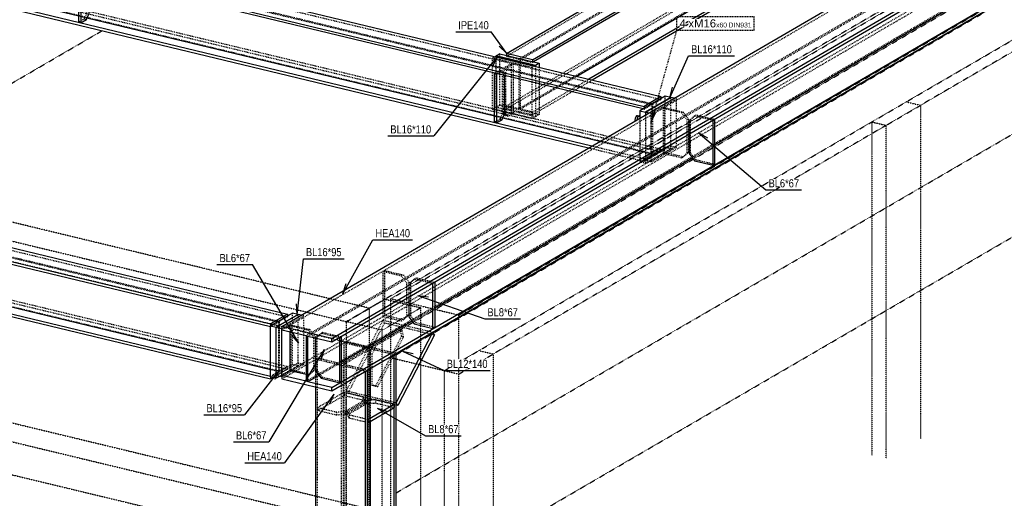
# Model space of a CAD drawing. Header units: millimetres. Extents: x 0 to 5940, y 0 to 4200.
# Tile 6 of 14: x 1981 to 4299, y 1578 to 2706. Entities that reach past the tile are written whole.
import ezdxf

# ---------------------------------------------------------------- set-up
doc = ezdxf.new("R2010")
doc.units = ezdxf.units.MM
doc.linetypes.add('DXK_LINE_DOT2', pattern=[3.9198, 1.9599, -1.9599])
doc.linetypes.add('DXK_LINE_DOT4', pattern=[0.9408, 0.4704, -0.4704])
doc.styles.add('Arial', font='ARIAL.TTF', dxfattribs={"height": 0.2})
doc.styles.add('Arial Narrow', font='ARIALN.TTF', dxfattribs={"height": 0.2})

# ---------------------------------------------------------------- blocks, each defined once
blk = doc.blocks.new('Part-3252056-1312 - 1291')
at = {"color": 8, "linetype": 'DXK_LINE_DOT2'}
for p, q in [((2744.9, 1945.1), (2749.5, 1947.8)), ((2749.5, 1469.4), (2749.5, 1947.8)), ((2867.2, 1919.4), (2749.5, 1947.8)), ((2801.5, 1931.5), (2738.7, 1895)), ((2743.3, 1893.8), (2806.1, 1930.4)), ((2744.9, 1466.7), (2744.9, 1945.1)), ((2744.9, 1945.1), (2801.5, 1931.5)), ((2801.5, 1453.1), (2801.5, 1931.5)), ((2806.1, 1930.4), (2806.1, 1883.8)), ((2862.6, 1916.8), (2806.1, 1930.4)), ((2682.2, 1908.6), (2677.6, 1905.9)), ((2677.6, 1905.9), (2677.6, 1840.7)), ((2795.3, 1877.5), (2677.6, 1905.9)), ((2682.2, 1430.2), (2682.2, 1908.6)), ((2738.7, 1895), (2682.2, 1908.6)), ((2738.7, 1416.5), (2738.7, 1895)), ((2743.3, 1415.4), (2743.3, 1893.8)), ((2799.9, 1880.2), (2743.3, 1893.8)), ((2806.1, 1809.5), (2806.1, 1759.8)), ((2744.9, 1466.7), (2749.5, 1469.4)), ((2801.5, 1453.1), (2744.9, 1466.7)), ((2749.5, 1469.4), (2867.2, 1441)), ((2738.7, 1416.5), (2801.5, 1453.1)), ((2799.9, 1448.4), (2743.3, 1415.4)), ((2677.6, 1427.5), (2682.2, 1430.2)), ((2682.2, 1430.2), (2738.7, 1416.5)), ((2743.3, 1415.4), (2799.9, 1401.8))]:
    blk.add_line(p, q, dxfattribs=at)
at = {"color": 5, "linetype": 'Continuous'}
for p, q in [((2862.6, 1916.8), (2867.2, 1919.4)), ((2862.6, 1438.3), (2862.6, 1916.8)), ((2867.2, 1441), (2867.2, 1919.4)), ((2795.3, 1877.5), (2799.9, 1880.2)), ((2799.9, 1401.8), (2799.9, 1880.2)), ((2806.1, 1883.8), (2806.1, 1809.5)), ((2795.3, 1399.1), (2795.3, 1877.5)), ((2677.6, 1840.7), (2677.6, 1427.5)), ((2806.1, 1759.8), (2806.1, 1452)), ((2806.1, 1452), (2799.9, 1448.4)), ((2862.6, 1438.3), (2806.1, 1452)), ((2867.2, 1441), (2862.6, 1438.3)), ((2795.3, 1399.1), (2677.6, 1427.5)), ((2799.9, 1401.8), (2795.3, 1399.1))]:
    blk.add_line(p, q, dxfattribs=at)
blk = doc.blocks.new('Part-3252056-1316 - 1291')
at = {"color": 5, "linetype": 'Continuous'}
for p, q in [((2598.3, 1983.1), (4870.4, 3306.3)), ((2716, 1954.7), (4988.1, 3277.9)), ((2716, 1946.8), (4988.1, 3270.1)), ((2716, 1839.3), (4988.1, 3162.5)), ((2716, 1831.4), (4988.1, 3154.6)), ((4307.7, 2812.8), (3617, 2410.6)), ((3564.9, 2380.2), (2958, 2026.7)), ((2904.8, 1995.7), (2737.4, 1898.3)), ((2716, 1954.7), (2598.3, 1983.1)), ((2598.3, 1983.1), (2598.3, 1975.2)), ((2598.3, 1975.2), (2654.9, 1961.6)), ((2654.9, 1961.6), (2654.9, 1854)), ((2659.5, 1852.9), (2659.5, 1960.4)), ((2659.5, 1960.4), (2716, 1946.8)), ((2716, 1946.8), (2716, 1954.7)), ((2617.5, 1878.8), (2598.3, 1867.6)), ((2654.9, 1854), (2598.3, 1867.6)), ((2598.3, 1867.6), (2598.3, 1859.7)), ((2598.3, 1859.7), (2716, 1831.4)), ((2685.3, 1867.9), (2659.5, 1852.9)), ((2716, 1839.3), (2659.5, 1852.9)), ((2716, 1831.4), (2716, 1839.3))]:
    blk.add_line(p, q, dxfattribs=at)
at = {"color": 8, "linetype": 'DXK_LINE_DOT2'}
for p, q in [((2598.3, 1975.2), (4870.4, 3298.4)), ((2654.9, 1961.6), (4927, 3284.8)), ((2659.5, 1960.4), (4931.6, 3283.7)), ((4870.4, 3190.9), (2617.5, 1878.8)), ((2654.9, 1854), (4927, 3177.2)), ((2749.5, 1947.8), (4625.1, 3040.1)), ((3617, 2410.6), (3564.9, 2380.2)), ((2958, 2026.7), (2904.8, 1995.7)), ((2682.2, 1908.6), (2744.9, 1945.1)), ((2598.3, 1859.7), (2677.6, 1905.9)), ((2737.4, 1898.3), (2685.3, 1867.9))]:
    blk.add_line(p, q, dxfattribs=at)
blk = doc.blocks.new('Part-3252056-1319 - 1291')
at = {"color": 5, "linetype": 'Continuous'}
for p, q in [((1557.8, 2958), (1597.3, 2981)), ((1597.3, 2981), (3490.5, 2524.8)), ((1557.8, 2951.6), (1557.8, 2958)), ((1557.8, 2958), (3451, 2501.8)), ((3448.9, 2496), (1557.8, 2951.6)), ((1576.3, 2947.2), (1576.3, 2845.4)), ((1557.8, 2834.6), (1576.3, 2845.4)), ((1557.8, 2828.2), (1557.8, 2834.6)), ((3328, 2408.1), (1557.8, 2834.6)), ((2119.6, 2714.4), (1576.3, 2845.4)), ((3320.3, 2403.5), (1557.8, 2828.2)), ((3098.6, 2478.5), (2139.1, 2709.7)), ((3490.5, 2524.8), (3451, 2501.8)), ((3490.5, 2524.8), (3490.5, 2520.2)), ((3451, 2501.8), (3451, 2497.2)), ((3346.5, 2418.8), (3118.1, 2473.8))]:
    blk.add_line(p, q, dxfattribs=at)
at = {"color": 8, "linetype": 'DXK_LINE_DOT2'}
for p, q in [((1597.3, 2974.6), (1578.8, 2963.8)), ((1597.3, 2981), (1597.3, 2974.6)), ((1597.3, 2974.6), (3490.5, 2518.4)), ((1576.3, 2962.4), (1557.8, 2951.6)), ((1576.3, 2962.4), (1576.3, 2947.2)), ((1576.3, 2962.4), (3469.5, 2506.2)), ((1578.8, 2963.8), (1578.8, 2846.8)), ((1578.8, 2963.8), (3472, 2507.7)), ((1578.8, 2846.8), (1597.3, 2857.6)), ((1597.3, 2857.6), (1597.3, 2851.2)), ((1597.3, 2857.6), (3490.5, 2401.4)), ((1597.3, 2851.2), (1557.8, 2828.2)), ((1578.8, 2846.8), (3472, 2390.7)), ((1597.3, 2851.2), (3490.5, 2395)), ((2139.1, 2709.7), (2119.6, 2714.4)), ((3451, 2495.4), (3469.5, 2506.2)), ((3469.5, 2506.2), (3469.5, 2389.2)), ((3472, 2507.7), (3490.5, 2518.4)), ((3472, 2390.7), (3472, 2507.7)), ((3490.5, 2520.2), (3490.5, 2518.4)), ((3451, 2495.4), (3448.9, 2496)), ((3451, 2497.2), (3451, 2495.4)), ((3118.1, 2473.8), (3098.6, 2478.5)), ((3469.5, 2389.2), (3346.5, 2418.8)), ((3451, 2372), (3320.3, 2403.5)), ((3451, 2378.4), (3328, 2408.1)), ((3490.5, 2395), (3451, 2372)), ((3469.5, 2389.2), (3451, 2378.4)), ((3490.5, 2401.4), (3472, 2390.7)), ((3490.5, 2395), (3490.5, 2401.4)), ((3451, 2372), (3451, 2378.4))]:
    blk.add_line(p, q, dxfattribs=at)
blk = doc.blocks.new('Part-3252056-1320 - 1291')
at = {"color": 5, "linetype": 'Continuous'}
for p, q in [((678.2, 2445.7), (717.7, 2468.7)), ((717.7, 2468.7), (2610.9, 2012.5)), ((678.2, 2439.3), (678.2, 2445.7)), ((678.2, 2445.7), (2571.4, 1989.5)), ((678.2, 2439.3), (2571.4, 1983.2)), ((696.7, 2434.9), (696.7, 2333.1)), ((678.2, 2322.3), (696.7, 2333.1)), ((678.2, 2315.9), (678.2, 2322.3)), ((678.2, 2322.3), (2571.4, 1866.1)), ((2571.4, 1881.4), (696.7, 2333.1)), ((678.2, 2315.9), (2571.4, 1859.7)), ((2610.9, 2012.5), (2571.4, 1989.5)), ((2610.9, 2012.5), (2610.9, 2007.9)), ((2571.4, 1989.5), (2571.4, 1983.2)), ((2571.4, 1866.1), (2571.4, 1859.7)), ((2577, 1863), (2571.4, 1859.7))]:
    blk.add_line(p, q, dxfattribs=at)
at = {"color": 8, "linetype": 'DXK_LINE_DOT2'}
for p, q in [((717.7, 2462.3), (699.2, 2451.6)), ((717.7, 2468.7), (717.7, 2462.3)), ((717.7, 2462.3), (2610.9, 2006.1)), ((696.7, 2450.1), (678.2, 2439.3)), ((696.7, 2450.1), (696.7, 2434.9)), ((696.7, 2450.1), (2589.9, 1993.9)), ((699.2, 2451.6), (699.2, 2334.6)), ((699.2, 2451.6), (2592.4, 1995.4)), ((699.2, 2334.6), (717.7, 2345.3)), ((717.7, 2345.3), (717.7, 2338.9)), ((717.7, 2345.3), (2610.9, 1889.1)), ((717.7, 2338.9), (678.2, 2315.9)), ((699.2, 2334.6), (2592.4, 1878.4)), ((717.7, 2338.9), (2610.9, 1882.7)), ((2592.4, 1995.4), (2610.9, 2006.1)), ((2592.4, 1878.4), (2592.4, 1995.4)), ((2610.9, 2007.9), (2610.9, 2006.1)), ((2571.4, 1983.2), (2589.9, 1993.9)), ((2589.9, 1993.9), (2589.9, 1876.9)), ((2589.9, 1876.9), (2571.4, 1881.4)), ((2610.9, 1882.7), (2577, 1863)), ((2610.9, 1889.1), (2592.4, 1878.4)), ((2610.9, 1882.7), (2610.9, 1889.1)), ((2571.4, 1866.1), (2589.9, 1876.9))]:
    blk.add_line(p, q, dxfattribs=at)
blk = doc.blocks.new('Part-3252056-1322 - 1291')
at = {"color": 5, "linetype": 'Continuous'}
for p, q in [((3127.2, 2626.6), (3795.9, 3016)), ((3795.9, 3016), (3857.3, 3001.2)), ((3188.6, 2611.8), (3857.3, 3001.2)), ((3857.3, 2994.8), (3190.8, 2606.7)), ((3857.3, 3001.2), (3857.3, 2994.8)), ((3828.6, 2978.1), (3828.6, 2884.7)), ((3828.6, 2884.7), (3292.5, 2572.5)), ((3857.3, 2877.8), (3321.2, 2565.6)), ((3828.6, 2884.7), (3857.3, 2877.8)), ((3857.3, 2871.4), (3857.3, 2877.8)), ((3857.3, 2871.4), (3329, 2563.8)), ((3188.6, 2611.8), (3127.2, 2626.6)), ((3127.2, 2626.6), (3127.2, 2622)), ((3188.6, 2611.8), (3188.6, 2607.2))]:
    blk.add_line(p, q, dxfattribs=at)
at = {"color": 8, "linetype": 'DXK_LINE_DOT2'}
for p, q in [((3795.9, 3009.6), (3795.9, 3016)), ((3127.2, 2620.2), (3795.9, 3009.6)), ((3156, 2613.3), (3824.6, 3002.7)), ((3159.9, 2612.3), (3828.6, 3001.8)), ((3824.6, 3002.7), (3795.9, 3009.6)), ((3824.6, 2885.7), (3824.6, 3002.7)), ((3828.6, 3001.8), (3828.6, 2978.1)), ((3828.6, 3001.8), (3857.3, 2994.8)), ((3127.2, 2503.2), (3795.9, 2892.6)), ((3127.2, 2496.8), (3795.9, 2886.2)), ((3156, 2496.3), (3824.6, 2885.7)), ((3795.9, 2892.6), (3824.6, 2885.7)), ((3795.9, 2886.2), (3795.9, 2892.6)), ((3795.9, 2886.2), (3857.3, 2871.4)), ((3127.2, 2622), (3127.2, 2620.2)), ((3127.2, 2620.2), (3156, 2613.3)), ((3156, 2613.3), (3156, 2496.3)), ((3159.9, 2495.3), (3159.9, 2612.3)), ((3159.9, 2612.3), (3188.6, 2605.4)), ((3188.6, 2607.2), (3188.6, 2605.4)), ((3190.8, 2606.7), (3188.6, 2605.4)), ((3292.5, 2572.5), (3159.9, 2495.3)), ((3321.2, 2565.6), (3188.6, 2488.4)), ((3329, 2563.8), (3188.6, 2482)), ((3156, 2496.3), (3127.2, 2503.2)), ((3127.2, 2503.2), (3127.2, 2496.8)), ((3127.2, 2496.8), (3188.6, 2482)), ((3188.6, 2488.4), (3159.9, 2495.3)), ((3188.6, 2482), (3188.6, 2488.4))]:
    blk.add_line(p, q, dxfattribs=at)
blk = doc.blocks.new('Part-3252056-1341 - 1291')
at = {"color": 5, "linetype": 'Continuous'}
for p, q in [((3514, 2522.8), (3454.5, 2488.1)), ((3521.8, 2520.9), (3514, 2522.8)), ((3454.5, 2488.1), (3454.5, 2481.7)), ((3462.3, 2486.2), (3454.5, 2488.1))]:
    blk.add_line(p, q, dxfattribs=at)
at = {"color": 8, "linetype": 'DXK_LINE_DOT2'}
for p, q in [((3467.9, 2484.9), (3527.4, 2519.5)), ((3514, 2408.7), (3514, 2522.8)), ((3527.4, 2519.5), (3521.8, 2520.9)), ((3527.4, 2405.5), (3527.4, 2519.5)), ((3454.5, 2481.7), (3454.5, 2374.1)), ((3467.9, 2484.9), (3462.3, 2486.2)), ((3467.9, 2370.8), (3467.9, 2484.9)), ((3454.5, 2374.1), (3514, 2408.7)), ((3527.4, 2405.5), (3467.9, 2370.8)), ((3514, 2408.7), (3527.4, 2405.5)), ((3467.9, 2370.8), (3454.5, 2374.1))]:
    blk.add_line(p, q, dxfattribs=at)
blk = doc.blocks.new('Part-3252056-1342 - 1291')
at = {"color": 8, "linetype": 'DXK_LINE_DOT2'}
for p, q in [((3499.3, 2499), (3496, 2497.1)), ((3496, 2497.1), (3496, 2391.4)), ((3540, 2486.5), (3496, 2497.1)), ((3499.3, 2393.3), (3499.3, 2499)), ((3499.3, 2499), (3543.2, 2488.4)), ((3543.2, 2488.4), (3540, 2486.5)), ((3552.6, 2469.6), (3540, 2486.5)), ((3543.2, 2488.4), (3555.9, 2471.4)), ((3555.9, 2471.4), (3552.6, 2469.6)), ((3552.6, 2391.7), (3552.6, 2469.6)), ((3555.9, 2471.4), (3555.9, 2393.6)), ((3499.3, 2393.3), (3496, 2391.4)), ((3496, 2391.4), (3540, 2380.8)), ((3543.2, 2382.7), (3499.3, 2393.3)), ((3540, 2380.8), (3552.6, 2391.7)), ((3555.9, 2393.6), (3543.2, 2382.7)), ((3555.9, 2393.6), (3552.6, 2391.7)), ((3543.2, 2382.7), (3540, 2380.8))]:
    blk.add_line(p, q, dxfattribs=at)
blk = doc.blocks.new('Part-3252056-1343 - 1291')
at = {"color": 8, "linetype": 'DXK_LINE_DOT2'}
for p, q in [((3560.5, 2470.3), (3573.1, 2481.2)), ((3569.8, 2479.3), (3573.1, 2481.2)), ((3615.9, 2470.9), (3573.1, 2481.2)), ((3569.8, 2479.3), (3557.2, 2468.4)), ((3557.2, 2468.4), (3560.5, 2470.3)), ((3557.2, 2468.4), (3557.2, 2436.7)), ((3560.5, 2392.5), (3560.5, 2470.3)), ((3612.7, 2469), (3569.8, 2479.3)), ((3557.2, 2390.6), (3560.5, 2392.5)), ((3573.1, 2375.5), (3560.5, 2392.5)), ((3569.8, 2373.6), (3573.1, 2375.5)), ((3617, 2364.9), (3573.1, 2375.5))]:
    blk.add_line(p, q, dxfattribs=at)
at = {"color": 5, "linetype": 'Continuous'}
for p, q in [((3613.8, 2468.7), (3612.7, 2469)), ((3613.8, 2468.7), (3617, 2470.6)), ((3613.8, 2363), (3613.8, 2468.7)), ((3617, 2470.6), (3615.9, 2470.9)), ((3617, 2470.6), (3617, 2364.9)), ((3557.2, 2436.7), (3557.2, 2390.6)), ((3557.2, 2390.6), (3569.8, 2373.6)), ((3569.8, 2373.6), (3613.8, 2363)), ((3613.8, 2363), (3617, 2364.9))]:
    blk.add_line(p, q, dxfattribs=at)
blk = doc.blocks.new('Part-3252056-1344 - 1291')
at = {"color": 5, "linetype": 'Continuous'}
for p, q in [((3500.5, 2526), (3441, 2491.4)), ((3454.5, 2488.1), (3514, 2522.8)), ((3514, 2522.8), (3500.5, 2526)), ((3441, 2491.4), (3441, 2473.8)), ((3441, 2491.4), (3454.5, 2488.1)), ((3454.5, 2488.1), (3454.5, 2481.7))]:
    blk.add_line(p, q, dxfattribs=at)
at = {"color": 8, "linetype": 'DXK_LINE_DOT2'}
for p, q in [((3500.5, 2405.5), (3500.5, 2526)), ((3441, 2473.8), (3441, 2370.8)), ((3441, 2370.8), (3500.5, 2405.5)), ((3514, 2402.2), (3454.5, 2367.6)), ((3500.5, 2405.5), (3514, 2402.2)), ((3514, 2402.2), (3514, 2408.7)), ((3454.5, 2367.6), (3441, 2370.8)), ((3454.5, 2374.1), (3454.5, 2367.6))]:
    blk.add_line(p, q, dxfattribs=at)
blk = doc.blocks.new('Bolt-3252056-1345 - 1291')
at = {"color": 7, "linetype": 'Continuous'}
for p, q in [((3437.3, 2479), (3441, 2481.1)), ((3429.8, 2473.4), (3429.2, 2469.3)), ((3429.2, 2469.3), (3429.5, 2467.2)), ((3431.3, 2477), (3429.8, 2473.4)), ((3433.5, 2479.3), (3431.3, 2477)), ((3435.7, 2479.5), (3433.5, 2479.3)), ((3434.9, 2470.3), (3437.3, 2479)), ((3435.7, 2479.5), (3437.5, 2479.1)), ((3437.3, 2479), (3441, 2478.1))]:
    blk.add_line(p, q, dxfattribs=at)
blk = doc.blocks.new('Part-3252056-1355 - 1291')
at = {"color": 5, "linetype": 'Continuous'}
for p, q in [((2120.8, 2816), (2119.6, 2815.3)), ((2119.6, 2700.2), (2119.6, 2815.3)), ((2119.6, 2815.3), (2124.7, 2814.1)), ((2125.8, 2814.7), (2124.7, 2814.1)), ((2124.7, 2814.1), (2124.7, 2698.9)), ((2143.2, 2810.6), (2143.2, 2719)), ((2137.8, 2706.5), (2143.2, 2719)), ((2119.6, 2700.2), (2124.7, 2698.9)), ((2124.7, 2698.9), (2137.8, 2706.5))]:
    blk.add_line(p, q, dxfattribs=at)
at = {"color": 8, "linetype": 'DXK_LINE_DOT2'}
for p, q in [((2132.7, 2822.9), (2120.8, 2816)), ((2137.8, 2821.7), (2125.8, 2814.7)), ((2132.7, 2822.9), (2138.1, 2816.8)), ((2132.7, 2822.9), (2137.8, 2821.7)), ((2143.2, 2815.6), (2137.8, 2821.7)), ((2138.1, 2816.8), (2138.1, 2720.2)), ((2138.1, 2816.8), (2143.2, 2815.6)), ((2143.2, 2815.6), (2143.2, 2810.6)), ((2138.1, 2720.2), (2132.7, 2707.8)), ((2138.1, 2720.2), (2143.2, 2719)), ((2132.7, 2707.8), (2119.6, 2700.2)), ((2132.7, 2707.8), (2137.8, 2706.5))]:
    blk.add_line(p, q, dxfattribs=at)
blk = doc.blocks.new('Part-3252056-1359 - 1291')
at = {"color": 5, "linetype": 'Continuous'}
for p, q in [((3103, 2620.7), (3100, 2618.9)), ((3103, 2620.7), (3195.5, 2598.4)), ((3195.5, 2598.4), (3192.5, 2596.6)), ((3195.5, 2598.4), (3195.5, 2595.9))]:
    blk.add_line(p, q, dxfattribs=at)
at = {"color": 8, "linetype": 'DXK_LINE_DOT2'}
for p, q in [((3103, 2500.2), (3103, 2620.7)), ((3100, 2618.9), (3094.4, 2615.6)), ((3094.4, 2495.1), (3094.4, 2615.6)), ((3186.9, 2593.4), (3094.4, 2615.6)), ((3192.5, 2596.6), (3186.9, 2593.4)), ((3186.9, 2593.4), (3186.9, 2472.8)), ((3195.5, 2595.9), (3195.5, 2477.9)), ((3094.4, 2495.1), (3103, 2500.2)), ((3186.9, 2472.8), (3094.4, 2495.1)), ((3103, 2500.2), (3195.5, 2477.9)), ((3195.5, 2477.9), (3186.9, 2472.8))]:
    blk.add_line(p, q, dxfattribs=at)
blk = doc.blocks.new('Part-3252056-1360 - 1291')
at = {"color": 8, "linetype": 'DXK_LINE_DOT2'}
for p, q in [((3125, 2594.8), (3138.1, 2602.4)), ((3143.2, 2601.2), (3130.1, 2593.6)), ((3143.2, 2601.2), (3138.1, 2602.4)), ((3138.1, 2602.4), (3138.1, 2487.3)), ((3143.2, 2486), (3143.2, 2601.2)), ((3119.6, 2582.4), (3125, 2594.8)), ((3124.7, 2581.2), (3119.6, 2582.4)), ((3119.6, 2485.8), (3119.6, 2582.4)), ((3130.1, 2593.6), (3124.7, 2581.2)), ((3124.7, 2581.2), (3124.7, 2484.6)), ((3130.1, 2593.6), (3125, 2594.8)), ((3124.7, 2484.6), (3119.6, 2485.8)), ((3125, 2479.7), (3119.6, 2485.8)), ((3124.7, 2484.6), (3130.1, 2478.4)), ((3138.1, 2487.3), (3125, 2479.7)), ((3130.1, 2478.4), (3143.2, 2486)), ((3143.2, 2486), (3138.1, 2487.3)), ((3130.1, 2478.4), (3125, 2479.7))]:
    blk.add_line(p, q, dxfattribs=at)
blk = doc.blocks.new('Part-3252056-1361 - 1291')
at = {"color": 5, "linetype": 'Continuous'}
for p, q in [((3099.7, 2580.1), (3098.6, 2579.4)), ((3098.6, 2464.3), (3098.6, 2579.4)), ((3098.6, 2579.4), (3103.7, 2578.2)), ((3104.8, 2578.9), (3103.7, 2578.2)), ((3103.7, 2578.2), (3103.7, 2463)), ((3122.1, 2574.7), (3122.1, 2483.1)), ((3116.7, 2470.7), (3122.1, 2483.1)), ((3098.6, 2464.3), (3103.7, 2463)), ((3103.7, 2463), (3116.7, 2470.7))]:
    blk.add_line(p, q, dxfattribs=at)
at = {"color": 8, "linetype": 'DXK_LINE_DOT2'}
for p, q in [((3111.7, 2587), (3099.7, 2580.1)), ((3116.7, 2585.8), (3104.8, 2578.9)), ((3111.7, 2587), (3117.1, 2580.9)), ((3111.7, 2587), (3116.7, 2585.8)), ((3122.1, 2579.7), (3116.7, 2585.8)), ((3117.1, 2580.9), (3117.1, 2484.3)), ((3117.1, 2580.9), (3122.1, 2579.7)), ((3122.1, 2579.7), (3122.1, 2574.7)), ((3117.1, 2484.3), (3111.7, 2471.9)), ((3117.1, 2484.3), (3122.1, 2483.1)), ((3111.7, 2471.9), (3098.6, 2464.3)), ((3111.7, 2471.9), (3116.7, 2470.7))]:
    blk.add_line(p, q, dxfattribs=at)
blk = doc.blocks.new('Part-3252056-1362 - 1291')
at = {"color": 5, "linetype": 'Continuous'}
for p, q in [((3111.7, 2625.7), (3103, 2620.7)), ((3195.5, 2598.4), (3103, 2620.7)), ((3111.7, 2625.7), (3204.2, 2603.4)), ((3204.2, 2603.4), (3195.5, 2598.4)), ((3195.5, 2598.4), (3195.5, 2595.9)), ((3204.2, 2603.4), (3204.2, 2593.8))]:
    blk.add_line(p, q, dxfattribs=at)
at = {"color": 8, "linetype": 'DXK_LINE_DOT2'}
for p, q in [((3111.7, 2505.2), (3111.7, 2625.7)), ((3204.2, 2593.8), (3204.2, 2482.9)), ((3103, 2500.2), (3111.7, 2505.2)), ((3111.7, 2505.2), (3204.2, 2482.9)), ((3204.2, 2482.9), (3195.5, 2477.9))]:
    blk.add_line(p, q, dxfattribs=at)
blk = doc.blocks.new('Part-3252056-1383 - 1291')
at = {"color": 5, "linetype": 'Continuous'}
for p, q in [((2636.2, 2011.6), (2584.8, 1981.7)), ((2644.1, 2009.7), (2636.2, 2011.6)), ((2584.8, 1867.6), (2584.8, 1981.7)), ((2584.8, 1981.7), (2598.3, 1978.4)), ((2598.3, 1864.4), (2598.3, 1978.4)), ((2598.3, 1864.4), (2584.8, 1867.6))]:
    blk.add_line(p, q, dxfattribs=at)
at = {"color": 8, "linetype": 'DXK_LINE_DOT2'}
for p, q in [((2598.3, 1978.4), (2649.7, 2008.4)), ((2636.2, 1897.6), (2636.2, 2011.6)), ((2649.7, 2008.4), (2644.1, 2009.7)), ((2649.7, 1894.3), (2649.7, 2008.4)), ((2584.8, 1867.6), (2636.2, 1897.6)), ((2649.7, 1894.3), (2598.3, 1864.4)), ((2636.2, 1897.6), (2649.7, 1894.3))]:
    blk.add_line(p, q, dxfattribs=at)
blk = doc.blocks.new('Part-3252056-1384 - 1291')
at = {"color": 8, "linetype": 'DXK_LINE_DOT2'}
for p, q in [((2619.7, 1986.7), (2616.4, 1984.8)), ((2616.4, 1984.8), (2616.4, 1970.8)), ((2660.4, 1974.2), (2616.4, 1984.8)), ((2619.7, 1881), (2619.7, 1986.7)), ((2619.7, 1986.7), (2663.6, 1976.1)), ((2663.6, 1976.1), (2660.4, 1974.2)), ((2673, 1957.3), (2660.4, 1974.2)), ((2663.6, 1976.1), (2676.2, 1959.2)), ((2676.2, 1959.2), (2673, 1957.3)), ((2673, 1879.4), (2673, 1957.3)), ((2676.2, 1959.2), (2676.2, 1881.3)), ((2616.4, 1879.1), (2619.7, 1881)), ((2663.6, 1870.4), (2619.7, 1881)), ((2660.4, 1868.5), (2673, 1879.4)), ((2676.2, 1881.3), (2663.6, 1870.4)), ((2676.2, 1881.3), (2673, 1879.4)), ((2660.4, 1868.5), (2654.9, 1869.8)), ((2663.6, 1870.4), (2660.4, 1868.5))]:
    blk.add_line(p, q, dxfattribs=at)
at = {"color": 5, "linetype": 'Continuous'}
for p in [(2616.4, 1970.8), (2654.9, 1869.8)]:
    blk.add_line(p, (2616.4, 1879.1), dxfattribs=at)
blk = doc.blocks.new('Part-3252056-1385 - 1291')
at = {"color": 8, "linetype": 'DXK_LINE_DOT2'}
for p, q in [((2690.2, 1967), (2677.6, 1956.2)), ((2677.6, 1956.2), (2680.9, 1958)), ((2677.6, 1956.2), (2677.6, 1956.1)), ((2680.9, 1958), (2693.5, 1968.9)), ((2680.9, 1880.2), (2680.9, 1958)), ((2690.2, 1967), (2693.5, 1968.9)), ((2733, 1956.7), (2690.2, 1967)), ((2736.3, 1958.6), (2693.5, 1968.9)), ((2677.6, 1878.3), (2680.9, 1880.2)), ((2693.5, 1863.2), (2680.9, 1880.2)), ((2690.2, 1861.3), (2693.5, 1863.2)), ((2737.4, 1852.6), (2693.5, 1863.2))]:
    blk.add_line(p, q, dxfattribs=at)
at = {"color": 5, "linetype": 'Continuous'}
for p, q in [((2677.6, 1956.1), (2677.6, 1878.3)), ((2734.2, 1956.4), (2733, 1956.7)), ((2734.2, 1956.4), (2737.4, 1958.3)), ((2734.2, 1850.7), (2734.2, 1956.4)), ((2737.4, 1958.3), (2736.3, 1958.6)), ((2737.4, 1958.3), (2737.4, 1852.6)), ((2677.6, 1878.3), (2690.2, 1861.3)), ((2690.2, 1861.3), (2734.2, 1850.7)), ((2734.2, 1850.7), (2737.4, 1852.6))]:
    blk.add_line(p, q, dxfattribs=at)
blk = doc.blocks.new('Part-3252056-1386 - 1291')
at = {"color": 5, "linetype": 'Continuous'}
for p, q in [((2622.8, 2014.8), (2571.4, 1984.9)), ((2584.8, 1981.7), (2636.2, 2011.6)), ((2636.2, 2011.6), (2622.8, 2014.8)), ((2571.4, 1864.4), (2571.4, 1984.9)), ((2571.4, 1984.9), (2584.8, 1981.7)), ((2584.8, 1861.1), (2584.8, 1981.7)), ((2584.8, 1861.1), (2571.4, 1864.4)), ((2592.7, 1865.7), (2584.8, 1861.1))]:
    blk.add_line(p, q, dxfattribs=at)
at = {"color": 8, "linetype": 'DXK_LINE_DOT2'}
for p, q in [((2622.8, 1894.3), (2622.8, 2014.8)), ((2571.4, 1864.4), (2622.8, 1894.3)), ((2636.2, 1891.1), (2592.7, 1865.7)), ((2622.8, 1894.3), (2636.2, 1891.1)), ((2636.2, 1891.1), (2636.2, 1897.6))]:
    blk.add_line(p, q, dxfattribs=at)
blk = doc.blocks.new('Part-3252056-1422 - 1291')
at = {"color": 8, "linetype": 'DXK_LINE_DOT2'}
for p, q in [((2814, 1939), (2876.2, 1975.2)), ((2881.2, 1974), (2819, 1937.7)), ((2876.2, 1975.2), (2879.6, 1960.1)), ((2876.2, 1975.2), (2881.2, 1974)), ((2884.7, 1958.8), (2881.2, 1974)), ((2879.6, 1960.1), (2818.6, 1842.9)), ((2823.7, 1841.7), (2884.7, 1958.8)), ((2879.6, 1960.1), (2884.7, 1958.8)), ((2805.9, 1920.3), (2814, 1939)), ((2819, 1937.7), (2810.9, 1919.1)), ((2814, 1939), (2819, 1937.7)), ((2805.9, 1846.1), (2805.9, 1920.3)), ((2805.9, 1920.3), (2810.9, 1919.1)), ((2810.9, 1844.9), (2810.9, 1919.1)), ((2818.6, 1842.9), (2805.9, 1846.1)), ((2805.9, 1846.1), (2810.9, 1844.9)), ((2810.9, 1844.9), (2823.7, 1841.7)), ((2818.6, 1842.9), (2823.7, 1841.7))]:
    blk.add_line(p, q, dxfattribs=at)
blk = doc.blocks.new('Part-3252056-1423 - 1291')
at = {"color": 8, "linetype": 'DXK_LINE_DOT2'}
for p, q in [((2836.1, 1998.2), (2749.5, 1831.9)), ((2840.1, 1991.8), (2836.1, 1998.2)), ((2836.1, 1998.2), (2953.8, 1969.8)), ((2753.5, 1825.5), (2840.1, 1991.8)), ((2840.1, 1991.8), (2957.8, 1963.4)), ((2753.5, 1825.5), (2749.5, 1831.9)), ((2749.5, 1831.9), (2867.2, 1803.5)), ((2867.2, 1798.1), (2753.5, 1825.5))]:
    blk.add_line(p, q, dxfattribs=at)
at = {"color": 5, "linetype": 'Continuous'}
for p, q in [((2867.2, 1803.5), (2953.8, 1969.8)), ((2957.8, 1963.4), (2871.2, 1797.1)), ((2957.8, 1963.4), (2953.8, 1969.8)), ((2871.2, 1797.1), (2867.2, 1803.5)), ((2871.2, 1797.1), (2867.2, 1798.1))]:
    blk.add_line(p, q, dxfattribs=at)
blk = doc.blocks.new('Part-3252056-1442 - 1291')
at = {"color": 8, "linetype": 'DXK_LINE_DOT2'}
for p, q in [((2840.2, 2115.1), (2835.9, 2112.6)), ((2835.9, 2112.6), (2835.9, 2006.9)), ((2879.8, 2102), (2835.9, 2112.6)), ((2840.2, 2009.4), (2840.2, 2115.1)), ((2840.2, 2115.1), (2884.2, 2104.6)), ((2884.2, 2104.6), (2879.8, 2102)), ((2892.5, 2085.1), (2879.8, 2102)), ((2884.2, 2104.6), (2896.8, 2087.6)), ((2896.8, 2087.6), (2892.5, 2085.1)), ((2896.8, 2087.6), (2896.8, 2009.7)), ((2892.5, 2007.2), (2892.5, 2085.1)), ((2840.2, 2009.4), (2835.9, 2006.9)), ((2835.9, 2006.9), (2879.8, 1996.3)), ((2884.2, 1998.9), (2840.2, 2009.4)), ((2879.8, 1996.3), (2892.5, 2007.2)), ((2884.2, 1998.9), (2879.8, 1996.3)), ((2896.8, 2009.7), (2884.2, 1998.9)), ((2896.8, 2009.7), (2892.5, 2007.2))]:
    blk.add_line(p, q, dxfattribs=at)
blk = doc.blocks.new('Part-3252056-1443 - 1291')
at = {"color": 8, "linetype": 'DXK_LINE_DOT2'}
for p, q in [((2909.7, 2094.8), (2897.1, 2084)), ((2901.4, 2086.5), (2914, 2097.4)), ((2914, 2097.4), (2909.7, 2094.8)), ((2952.5, 2084.5), (2909.7, 2094.8)), ((2956.8, 2087), (2914, 2097.4)), ((2901.4, 2086.5), (2897.1, 2084)), ((2897.1, 2084), (2897.1, 2052.2)), ((2901.4, 2008.6), (2901.4, 2086.5)), ((2901.4, 2008.6), (2897.1, 2006.1)), ((2914, 1991.7), (2901.4, 2008.6)), ((2914, 1991.7), (2909.7, 1989.1)), ((2958, 1981.1), (2914, 1991.7))]:
    blk.add_line(p, q, dxfattribs=at)
at = {"color": 5, "linetype": 'Continuous'}
for p, q in [((2958, 2086.8), (2956.8, 2087)), ((2953.6, 2084.3), (2952.5, 2084.5)), ((2958, 2086.8), (2953.6, 2084.3)), ((2953.6, 1978.6), (2953.6, 2084.3)), ((2958, 2086.8), (2958, 1981.1)), ((2897.1, 2052.2), (2897.1, 2006.1)), ((2897.1, 2006.1), (2909.7, 1989.1)), ((2909.7, 1989.1), (2953.6, 1978.6)), ((2958, 1981.1), (2953.6, 1978.6))]:
    blk.add_line(p, q, dxfattribs=at)
blk = doc.blocks.new('Part-3252056-1445 - 1291')
at = {"color": 8, "linetype": 'DXK_LINE_DOT2'}
for p, q in [((2744.4, 1828.2), (2682.7, 1792.3)), ((2682.7, 1784.9), (2744.4, 1820.8)), ((2788.3, 1817.7), (2744.4, 1828.2)), ((2744.4, 1828.2), (2744.4, 1820.8)), ((2744.4, 1820.8), (2788.3, 1810.2)), ((2747.4, 1783.4), (2792.8, 1809.9)), ((2792.8, 1809.9), (2788.3, 1817.7)), ((2788.3, 1817.7), (2788.3, 1810.2)), ((2788.3, 1810.2), (2792.8, 1802.5)), ((2792.8, 1809.9), (2792.8, 1802.5)), ((2682.7, 1792.3), (2726.6, 1781.7)), ((2682.7, 1792.3), (2682.7, 1784.9)), ((2747.4, 1776), (2792.8, 1802.5)), ((2726.6, 1774.3), (2682.7, 1784.9)), ((2726.6, 1781.7), (2747.4, 1783.4)), ((2726.6, 1781.7), (2726.6, 1774.3)), ((2747.4, 1776), (2726.6, 1774.3)), ((2747.4, 1783.4), (2747.4, 1776))]:
    blk.add_line(p, q, dxfattribs=at)
blk = doc.blocks.new('Part-3252056-1446 - 1291')
at = {"color": 8, "linetype": 'DXK_LINE_DOT2'}
for p, q in [((2797.4, 1808.8), (2752, 1782.3)), ((2799.9, 1809), (2797.4, 1808.8)), ((2797.4, 1808.8), (2797.4, 1801.4)), ((2818.2, 1810.5), (2818.2, 1803)), ((2752, 1774.9), (2797.4, 1801.4)), ((2797.4, 1801.4), (2818.2, 1803)), ((2818.2, 1803), (2862.1, 1792.5)), ((2752, 1782.3), (2756.5, 1774.5)), ((2752, 1782.3), (2752, 1774.9)), ((2756.5, 1767.1), (2752, 1774.9)), ((2799.9, 1764.1), (2756.5, 1774.5)), ((2756.5, 1774.5), (2756.5, 1767.1)), ((2799.9, 1756.7), (2756.5, 1767.1))]:
    blk.add_line(p, q, dxfattribs=at)
at = {"color": 5, "linetype": 'Continuous'}
for p, q in [((2818.2, 1810.5), (2799.9, 1809)), ((2862.1, 1799.9), (2818.2, 1810.5)), ((2800.4, 1764), (2862.1, 1799.9)), ((2800.4, 1756.5), (2862.1, 1792.5)), ((2862.1, 1799.9), (2862.1, 1792.5)), ((2800.4, 1764), (2799.9, 1764.1)), ((2800.4, 1764), (2800.4, 1756.5)), ((2800.4, 1756.5), (2799.9, 1756.7))]:
    blk.add_line(p, q, dxfattribs=at)
blk = doc.blocks.new('Part-3252056-4014 - 1291')
at = {"color": 4, "linetype": 'DXK_LINE_DOT4'}
blk.add_line((1491.5, 2282.3), (2174, 2679.7), dxfattribs=at)
blk = doc.blocks.new('Part-3252056-4015 - 1291')
at = {"color": 4, "linetype": 'DXK_LINE_DOT4'}
for p, q in [((2655.8, 1225.7), (5184.6, 2698.5)), ((2867.2, 1591.2), (4625.1, 2614.9))]:
    blk.add_line(p, q, dxfattribs=at)
blk = doc.blocks.new('Part-3252056-4021 - 1291')
at = {"color": 4, "linetype": 'DXK_LINE_DOT4'}
for p, q in [((2855, 1909.6), (4948.5, 3128.9)), ((5074.7, 3098.5), (4948.5, 3128.9)), ((2981.1, 1879.2), (5074.7, 3098.5)), ((5074.7, 2313.2), (5074.7, 3098.5)), ((2855, 1124.3), (2855, 1909.6)), ((2855, 1909.6), (2981.1, 1879.2)), ((2981.1, 1093.9), (2981.1, 1879.2))]:
    blk.add_line(p, q, dxfattribs=at)
blk = doc.blocks.new('Part-3252056-4022 - 1291')
at = {"color": 4, "linetype": 'DXK_LINE_DOT4'}
for p, q in [((3062.3, 1926.5), (3095.9, 1918.4)), ((2981.1, 1879.2), (3014.8, 1871.1))]:
    blk.add_line(p, q, dxfattribs=at)
at = {"color": 6, "linetype": 'DXK_LINE_DOT4'}
for p, q in [((3014.8, 1871.1), (3095.9, 1918.4)), ((3095.9, 1918.4), (3095.9, 1133)), ((3014.8, 1085.8), (3014.8, 1871.1))]:
    blk.add_line(p, q, dxfattribs=at)
blk = doc.blocks.new('Part-3252056-4024 - 1291')
at = {"color": 6, "linetype": 'DXK_LINE_DOT4'}
for p, q in [((4021, 2457.1), (4102.1, 2504.4)), ((4102.1, 2504.4), (4102.1, 1719)), ((4021, 1671.8), (4021, 2457.1))]:
    blk.add_line(p, q, dxfattribs=at)
at = {"color": 4, "linetype": 'DXK_LINE_DOT4'}
for p, q in [((4068.5, 2512.5), (4102.1, 2504.4)), ((3987.3, 2465.2), (3987.3, 1679.9)), ((3987.3, 2465.2), (4021, 2457.1))]:
    blk.add_line(p, q, dxfattribs=at)
blk = doc.blocks.new('Part-3252056-4025 - 1291')
at = {"color": 4, "linetype": 'DXK_LINE_DOT4'}
for p, q in [((2855, 2048.7), (4948.5, 3268)), ((4948.5, 3268), (5108.3, 3229.5)), ((2855, 1909.6), (2855, 2048.7)), ((2855, 2048.7), (3014.8, 2010.2))]:
    blk.add_line(p, q, dxfattribs=at)
at = {"color": 6, "linetype": 'DXK_LINE_DOT4'}
for p, q in [((3014.8, 2010.2), (5108.3, 3229.5)), ((5108.3, 3229.5), (5108.3, 3090.4)), ((5027.2, 3043.1), (4102.1, 2504.4)), ((4021, 2457.1), (3095.9, 1918.4)), ((3014.8, 1871.1), (3014.8, 2010.2))]:
    blk.add_line(p, q, dxfattribs=at)
blk = doc.blocks.new('Part-3252056-4026 - 1291')
at = {"color": 4, "linetype": 'DXK_LINE_DOT4'}
blk.add_line((487.3, 2111.6), (2804.4, 1553.3), dxfattribs=at)
at = {"color": 6, "linetype": 'DXK_LINE_DOT4'}
blk.add_line((127.2, 2076), (2824, 1426.2), dxfattribs=at)
blk = doc.blocks.new('Part-3252056-4027 - 1291')
at = {"color": 4, "linetype": 'DXK_LINE_DOT4'}
for p, q in [((5076.4, 3349.4), (2804.4, 2026.1)), ((2804.4, 1933.4), (5076.4, 3256.7)), ((2804.4, 2026.1), (487.3, 2584.4)), ((487.3, 2491.7), (2804.4, 1933.4)), ((2804.4, 1933.4), (2804.4, 2026.1))]:
    blk.add_line(p, q, dxfattribs=at)
blk = doc.blocks.new('Part-3252056-4028 - 1291')
at = {"color": 4, "linetype": 'DXK_LINE_DOT4'}
for p, q in [((433.2, 2552.9), (2750.3, 1994.6)), ((433.2, 2080.1), (2750.3, 1521.8)), ((2750.3, 1994.6), (2804.4, 2026.1)), ((2804.4, 1553.3), (2804.4, 2026.1)), ((2750.3, 1521.8), (2750.3, 1994.6))]:
    blk.add_line(p, q, dxfattribs=at)
blk = doc.blocks.new('Part-3252056-4031 - 1291')
at = {"color": 4, "linetype": 'DXK_LINE_DOT4'}
for p, q in [((2841.1, 2047.6), (2750.3, 1994.6)), ((2841.1, 2047.6), (2925.2, 2027.3)), ((2925.2, 2027.3), (2834.4, 1974.4)), ((2925.2, 1554.4), (2925.2, 2027.3)), ((2834.4, 1974.4), (2750.3, 1994.6)), ((2834.4, 1501.5), (2834.4, 1974.4)), ((2834.4, 1501.5), (2925.2, 1554.4)), ((2750.3, 1521.8), (2834.4, 1501.5))]:
    blk.add_line(p, q, dxfattribs=at)
blk = doc.blocks.new('Mark-3252056-4637 - 1291')
at = {"color": 7, "linetype": 'Continuous'}
blk.add_line((2822.3, 1790.9), (2846.5, 1782.9), dxfattribs=at)
at = {"color": 0}
blk.add_wipeout([(3014.3, 1731.9), (3014.3, 1751.9), (2942.4, 1751.9), (2942.4, 1731.9)], dxfattribs=at)
blk.add_wipeout([(3014.3, 1731.9), (3014.3, 1751.9), (2942.4, 1751.9), (2942.4, 1731.9)], dxfattribs=at)
at = {"color": 7, "linetype": 'Continuous'}
for p, q in [((2822.3, 1790.9), (2936.4, 1725.9)), ((2936.4, 1725.9), (3020.3, 1725.9))]:
    blk.add_line(p, q, dxfattribs=at)
at = {"color": 7, "style": 'Arial Narrow'}
blk.add_text('BL8*67', height=19.09, dxfattribs=at).set_placement((2942.4, 1731.9))
blk = doc.blocks.new('Mark-3252056-4045 - 1291')
at = {"color": 7, "linetype": 'Continuous'}
blk.add_line((2741.6, 2060), (2749.4, 2084.3), dxfattribs=at)
at = {"color": 0}
blk.add_wipeout([(2900, 2193.5), (2900, 2213.5), (2818.4, 2213.5), (2818.4, 2193.5)], dxfattribs=at)
blk.add_wipeout([(2900, 2193.5), (2900, 2213.5), (2818.4, 2213.5), (2818.4, 2193.5)], dxfattribs=at)
at = {"color": 7, "linetype": 'Continuous'}
for p, q in [((2741.6, 2060), (2812.4, 2187.5)), ((2812.4, 2187.5), (2906, 2187.5))]:
    blk.add_line(p, q, dxfattribs=at)
at = {"color": 7, "style": 'Arial Narrow'}
blk.add_text('HEA140', height=19.09, dxfattribs=at).set_placement((2818.4, 2193.5))
blk = doc.blocks.new('Mark-3252056-4595 - 1291')
at = {"color": 7, "linetype": 'Continuous'}
blk.add_line((2882.1, 1925.1), (2906.9, 1919.2), dxfattribs=at)
at = {"color": 0}
blk.add_wipeout([(3082.6, 1885.7), (3082.6, 1905.7), (2986.3, 1905.7), (2986.3, 1885.7)], dxfattribs=at)
blk.add_wipeout([(3082.6, 1885.7), (3082.6, 1905.7), (2986.3, 1905.7), (2986.3, 1885.7)], dxfattribs=at)
at = {"color": 7, "linetype": 'Continuous'}
for p, q in [((2882.1, 1925.1), (2980.3, 1879.7)), ((2980.3, 1879.7), (3088.6, 1879.7))]:
    blk.add_line(p, q, dxfattribs=at)
at = {"color": 7, "style": 'Arial Narrow'}
blk.add_text('BL12*140', height=19.09, dxfattribs=at).set_placement((2986.3, 1885.7))
blk = doc.blocks.new('Mark-3252056-4108 - 1291')
at = {"color": 7, "linetype": 'Continuous'}
blk.add_line((2720.5, 1824.1), (2710, 1800.9), dxfattribs=at)
at = {"color": 0}
blk.add_wipeout([(2598.1, 1668.1), (2598.1, 1688.1), (2516.5, 1688.1), (2516.5, 1668.1)], dxfattribs=at)
blk.add_wipeout([(2598.1, 1668.1), (2598.1, 1688.1), (2516.5, 1688.1), (2516.5, 1668.1)], dxfattribs=at)
at = {"color": 7, "linetype": 'Continuous'}
for p in [(2720.5, 1824.1), (2510.5, 1662.1)]:
    blk.add_line(p, (2604.1, 1662.1), dxfattribs=at)
at = {"color": 7, "style": 'Arial Narrow'}
blk.add_text('HEA140', height=19.09, dxfattribs=at).set_placement((2516.5, 1668.1))
blk = doc.blocks.new('Mark-3252056-4063 - 1291')
at = {"color": 7, "linetype": 'Continuous'}
blk.add_line((3128.1, 2626.3), (3109.4, 2643.7), dxfattribs=at)
at = {"color": 0}
blk.add_wipeout([(3085.2, 2683.5), (3085.2, 2703.5), (3013.4, 2703.5), (3013.4, 2683.5)], dxfattribs=at)
blk.add_wipeout([(3085.2, 2683.5), (3085.2, 2703.5), (3013.4, 2703.5), (3013.4, 2683.5)], dxfattribs=at)
at = {"color": 7, "linetype": 'Continuous'}
for p in [(3007.4, 2677.5), (3128.1, 2626.3)]:
    blk.add_line(p, (3091.2, 2677.5), dxfattribs=at)
at = {"color": 7, "style": 'Arial Narrow'}
blk.add_text('IPE140', height=19.09, dxfattribs=at).set_placement((3013.4, 2683.5))
blk = doc.blocks.new('Mark-3252056-4505 - 1291')
at = {"color": 7, "linetype": 'Continuous'}
blk.add_line((3578, 2440.4), (3600.3, 2428), dxfattribs=at)
at = {"color": 0}
blk.add_wipeout([(3816, 2311), (3816, 2331), (3744.1, 2331), (3744.1, 2311)], dxfattribs=at)
blk.add_wipeout([(3816, 2311), (3816, 2331), (3744.1, 2331), (3744.1, 2311)], dxfattribs=at)
at = {"color": 7, "linetype": 'Continuous'}
for p, q in [((3578, 2440.4), (3738.1, 2305)), ((3738.1, 2305), (3822, 2305))]:
    blk.add_line(p, q, dxfattribs=at)
at = {"color": 7, "style": 'Arial Narrow'}
blk.add_text('BL6*67', height=19.09, dxfattribs=at).set_placement((3744.1, 2311))
blk = doc.blocks.new('Mark-3252056-4508 - 1291')
at = {"color": 7, "linetype": 'Continuous'}
blk.add_line((3512, 2522.3), (3517.6, 2547.2), dxfattribs=at)
at = {"color": 0}
blk.add_wipeout([(3658, 2626.8), (3658, 2646.8), (3561.7, 2646.8), (3561.7, 2626.8)], dxfattribs=at)
blk.add_wipeout([(3658, 2626.8), (3658, 2646.8), (3561.7, 2646.8), (3561.7, 2626.8)], dxfattribs=at)
at = {"color": 7, "linetype": 'Continuous'}
for p, q in [((3512, 2522.3), (3555.7, 2620.8)), ((3555.7, 2620.8), (3664, 2620.8))]:
    blk.add_line(p, q, dxfattribs=at)
at = {"color": 7, "style": 'Arial Narrow'}
blk.add_text('BL16*110', height=19.09, dxfattribs=at).set_placement((3561.7, 2626.8))
blk = doc.blocks.new('Mark-3252056-4520 - 1291')
at = {"color": 7, "linetype": 'Continuous'}
blk.add_line((3106.5, 2620.9), (3094.8, 2598.3), dxfattribs=at)
at = {"color": 0}
blk.add_wipeout([(2949.7, 2438.1), (2949.7, 2458.1), (2853.5, 2458.1), (2853.5, 2438.1)], dxfattribs=at)
blk.add_wipeout([(2949.7, 2438.1), (2949.7, 2458.1), (2853.5, 2458.1), (2853.5, 2438.1)], dxfattribs=at)
at = {"color": 7, "linetype": 'Continuous'}
for p in [(3106.5, 2620.9), (2847.5, 2432.1)]:
    blk.add_line(p, (2955.7, 2432.1), dxfattribs=at)
at = {"color": 7, "style": 'Arial Narrow'}
blk.add_text('BL16*110', height=19.09, dxfattribs=at).set_placement((2853.5, 2438.1))
blk = doc.blocks.new('Mark-3252056-4541 - 1291')
at = {"color": 7, "linetype": 'Continuous'}
blk.add_line((2592.3, 1880.9), (2581, 1858.1), dxfattribs=at)
at = {"color": 0}
blk.add_wipeout([(2504.4, 1781.2), (2504.4, 1801.2), (2420.4, 1801.2), (2420.4, 1781.2)], dxfattribs=at)
blk.add_wipeout([(2504.4, 1781.2), (2504.4, 1801.2), (2420.4, 1801.2), (2420.4, 1781.2)], dxfattribs=at)
at = {"color": 7, "linetype": 'Continuous'}
for p in [(2592.3, 1880.9), (2414.4, 1775.2)]:
    blk.add_line(p, (2510.4, 1775.2), dxfattribs=at)
at = {"color": 7, "style": 'Arial Narrow'}
blk.add_text('BL16*95', height=19.09, dxfattribs=at).set_placement((2420.4, 1781.2))
blk = doc.blocks.new('Mark-3252056-4544 - 1291')
at = {"color": 7, "linetype": 'Continuous'}
blk.add_line((2638.1, 1944), (2621.1, 1963), dxfattribs=at)
at = {"color": 0}
blk.add_wipeout([(2523.1, 2135), (2523.1, 2155), (2451.2, 2155), (2451.2, 2135)], dxfattribs=at)
blk.add_wipeout([(2523.1, 2135), (2523.1, 2155), (2451.2, 2155), (2451.2, 2135)], dxfattribs=at)
at = {"color": 7, "linetype": 'Continuous'}
for p in [(2445.2, 2129), (2638.1, 1944)]:
    blk.add_line(p, (2529.1, 2129), dxfattribs=at)
at = {"color": 7, "style": 'Arial Narrow'}
blk.add_text('BL6*67', height=19.09, dxfattribs=at).set_placement((2451.2, 2135))
blk = doc.blocks.new('Mark-3252056-4547 - 1291')
at = {"color": 7, "linetype": 'Continuous'}
blk.add_line((2697.9, 1929), (2689.4, 1905), dxfattribs=at)
at = {"color": 0}
blk.add_wipeout([(2561.7, 1717.2), (2561.7, 1737.2), (2489.9, 1737.2), (2489.9, 1717.2)], dxfattribs=at)
blk.add_wipeout([(2561.7, 1717.2), (2561.7, 1737.2), (2489.9, 1737.2), (2489.9, 1717.2)], dxfattribs=at)
at = {"color": 7, "linetype": 'Continuous'}
for p in [(2697.9, 1929), (2483.9, 1711.2)]:
    blk.add_line(p, (2567.7, 1711.2), dxfattribs=at)
at = {"color": 7, "style": 'Arial Narrow'}
blk.add_text('BL6*67', height=19.09, dxfattribs=at).set_placement((2489.9, 1717.2))
blk = doc.blocks.new('Mark-3252056-4550 - 1291')
at = {"color": 7, "linetype": 'Continuous'}
blk.add_line((2634.4, 2011.1), (2632.1, 2036.5), dxfattribs=at)
at = {"color": 0}
blk.add_wipeout([(2738.8, 2148.9), (2738.8, 2168.9), (2654.7, 2168.9), (2654.7, 2148.9)], dxfattribs=at)
blk.add_wipeout([(2738.8, 2148.9), (2738.8, 2168.9), (2654.7, 2168.9), (2654.7, 2148.9)], dxfattribs=at)
at = {"color": 7, "linetype": 'Continuous'}
for p, q in [((2634.4, 2011.1), (2648.7, 2142.9)), ((2648.7, 2142.9), (2744.8, 2142.9))]:
    blk.add_line(p, q, dxfattribs=at)
at = {"color": 7, "style": 'Arial Narrow'}
blk.add_text('BL16*95', height=19.09, dxfattribs=at).set_placement((2654.7, 2148.9))
blk = doc.blocks.new('Mark-3252056-4631 - 1291')
at = {"color": 7, "linetype": 'Continuous'}
blk.add_line((2918.2, 2056.2), (2943.5, 2052.7), dxfattribs=at)
at = {"color": 0}
blk.add_wipeout([(3154, 2007.1), (3154, 2027.1), (3082.1, 2027.1), (3082.1, 2007.1)], dxfattribs=at)
blk.add_wipeout([(3154, 2007.1), (3154, 2027.1), (3082.1, 2027.1), (3082.1, 2007.1)], dxfattribs=at)
at = {"color": 7, "linetype": 'Continuous'}
for p, q in [((2918.2, 2056.2), (3076.1, 2001.1)), ((3076.1, 2001.1), (3160, 2001.1))]:
    blk.add_line(p, q, dxfattribs=at)
at = {"color": 7, "style": 'Arial Narrow'}
blk.add_text('BL8*67', height=19.09, dxfattribs=at).set_placement((3082.1, 2007.1))
blk = doc.blocks.new('Mark-3252056-4664 - 1291')
at = {"linetype": 'Continuous'}
blk.add_hatch(color=7, dxfattribs=at).paths.add_polyline_path([(3479.5, 2486.3), (3468, 2463.6), (3469.8, 2489)])
at = {"color": 0}
blk.add_wipeout([(3549.3, 2687.8), (3549.3, 2707.8), (3534.5, 2707.8), (3534.5, 2687.8)], dxfattribs=at)
blk.add_wipeout([(3549.3, 2687.8), (3549.3, 2707.8), (3534.5, 2707.8), (3534.5, 2687.8)], dxfattribs=at)
at = {"color": 7, "linetype": 'DXK_LINE_DOT2'}
for p, q in [((3528.5, 2681.8), (3528.5, 2713.8)), ((3468, 2463.6), (3528.5, 2681.8))]:
    blk.add_line(p, q, dxfattribs=at)
at = {"color": 0}
blk.add_wipeout([(3590.9, 2687.8), (3590.9, 2707.8), (3555.3, 2707.8), (3555.3, 2687.8)], dxfattribs=at)
blk.add_wipeout([(3590.9, 2687.8), (3590.9, 2707.8), (3555.3, 2707.8), (3555.3, 2687.8)], dxfattribs=at)
at = {"color": 96, "style": 'Arial'}
blk.add_text('4', height=19.1, dxfattribs=at).set_placement((3534.5, 2687.8))
at = {"color": 0}
blk.add_wipeout([(3620.5, 2687.8), (3620.5, 2707.8), (3590.9, 2707.8), (3590.9, 2687.8)], dxfattribs=at)
blk.add_wipeout([(3620.5, 2687.8), (3620.5, 2707.8), (3590.9, 2707.8), (3590.9, 2687.8)], dxfattribs=at)
at = {"color": 7, "linetype": 'DXK_LINE_DOT2'}
blk.add_line((3528.5, 2713.8), (3710.1, 2713.8), dxfattribs=at)
at = {"color": 96, "style": 'Arial'}
blk.add_text('xM', height=19.1, dxfattribs=at).set_placement((3555.3, 2687.8))
at = {"color": 0}
blk.add_wipeout([(3628.5, 2687.8), (3628.5, 2699.8), (3620.5, 2699.8), (3620.5, 2687.8)], dxfattribs=at)
blk.add_wipeout([(3628.5, 2687.8), (3628.5, 2699.8), (3620.5, 2699.8), (3620.5, 2687.8)], dxfattribs=at)
blk.add_wipeout([(3646.3, 2687.8), (3646.3, 2699.8), (3628.5, 2699.8), (3628.5, 2687.8)], dxfattribs=at)
blk.add_wipeout([(3646.3, 2687.8), (3646.3, 2699.8), (3628.5, 2699.8), (3628.5, 2687.8)], dxfattribs=at)
at = {"color": 96, "style": 'Arial'}
for s, height, p in [('16', 19.1, (3590.9, 2687.8)), ('x', 11.5, (3620.5, 2687.8))]:
    blk.add_text(s, height=height, dxfattribs=at).set_placement(p)
at = {"color": 0}
blk.add_wipeout([(3677.5, 2687.8), (3677.5, 2699.8), (3649.9, 2699.8), (3649.9, 2687.8)], dxfattribs=at)
blk.add_wipeout([(3677.5, 2687.8), (3677.5, 2699.8), (3649.9, 2699.8), (3649.9, 2687.8)], dxfattribs=at)
at = {"color": 96, "style": 'Arial'}
blk.add_text('60', height=11.46, dxfattribs=at).set_placement((3628.5, 2687.8))
at = {"color": 0}
blk.add_wipeout([(3704.1, 2687.8), (3704.1, 2699.8), (3677.5, 2699.8), (3677.5, 2687.8)], dxfattribs=at)
blk.add_wipeout([(3704.1, 2687.8), (3704.1, 2699.8), (3677.5, 2699.8), (3677.5, 2687.8)], dxfattribs=at)
at = {"color": 7, "linetype": 'DXK_LINE_DOT2'}
for p, q in [((3710.1, 2681.8), (3710.1, 2713.8)), ((3528.5, 2681.8), (3710.1, 2681.8))]:
    blk.add_line(p, q, dxfattribs=at)
at = {"color": 96, "style": 'Arial'}
for s, p in [('DIN', (3649.9, 2687.8)), ('931', (3677.5, 2687.8))]:
    blk.add_text(s, height=11.46, dxfattribs=at).set_placement(p)

msp = doc.modelspace()

# ---------------------------------------------------------------- block references
for name in ['Part-3252056-4027 - 1291', 'Part-3252056-4026 - 1291', 'Part-3252056-1316 - 1291', 'Part-3252056-4025 - 1291', 'Part-3252056-4014 - 1291', 'Part-3252056-4021 - 1291', 'Part-3252056-1322 - 1291', 'Part-3252056-1319 - 1291', 'Part-3252056-1355 - 1291', 'Part-3252056-4015 - 1291', 'Part-3252056-1359 - 1291', 'Part-3252056-1362 - 1291', 'Part-3252056-1360 - 1291', 'Part-3252056-4028 - 1291', 'Part-3252056-1361 - 1291', 'Part-3252056-1344 - 1291', 'Part-3252056-1341 - 1291', 'Part-3252056-4024 - 1291', 'Bolt-3252056-1345 - 1291', 'Part-3252056-1342 - 1291', 'Part-3252056-1343 - 1291', 'Part-3252056-1320 - 1291', 'Part-3252056-1442 - 1291', 'Part-3252056-1443 - 1291', 'Part-3252056-4031 - 1291', 'Part-3252056-1386 - 1291', 'Part-3252056-1383 - 1291', 'Part-3252056-1423 - 1291', 'Part-3252056-1384 - 1291', 'Part-3252056-1422 - 1291', 'Part-3252056-1385 - 1291', 'Part-3252056-1312 - 1291', 'Part-3252056-4022 - 1291', 'Part-3252056-1445 - 1291', 'Part-3252056-1446 - 1291']:
    msp.add_blockref(name, (0, 0))

# ---------------------------------------------------------------- next in the draw order: block references
for name in ['Mark-3252056-4063 - 1291', 'Mark-3252056-4508 - 1291', 'Mark-3252056-4505 - 1291', 'Mark-3252056-4045 - 1291', 'Mark-3252056-4544 - 1291', 'Mark-3252056-4595 - 1291', 'Mark-3252056-4108 - 1291', 'Mark-3252056-4637 - 1291']:
    msp.add_blockref(name, (0, 0))

# ---------------------------------------------------------------- next in the draw order: block references
for name in ['Mark-3252056-4664 - 1291', 'Mark-3252056-4520 - 1291', 'Mark-3252056-4550 - 1291', 'Mark-3252056-4631 - 1291', 'Mark-3252056-4541 - 1291']:
    msp.add_blockref(name, (0, 0))

# ---------------------------------------------------------------- next in the draw order: block references
msp.add_blockref('Mark-3252056-4547 - 1291', (0, 0))

doc.saveas('drawing.dxf')
